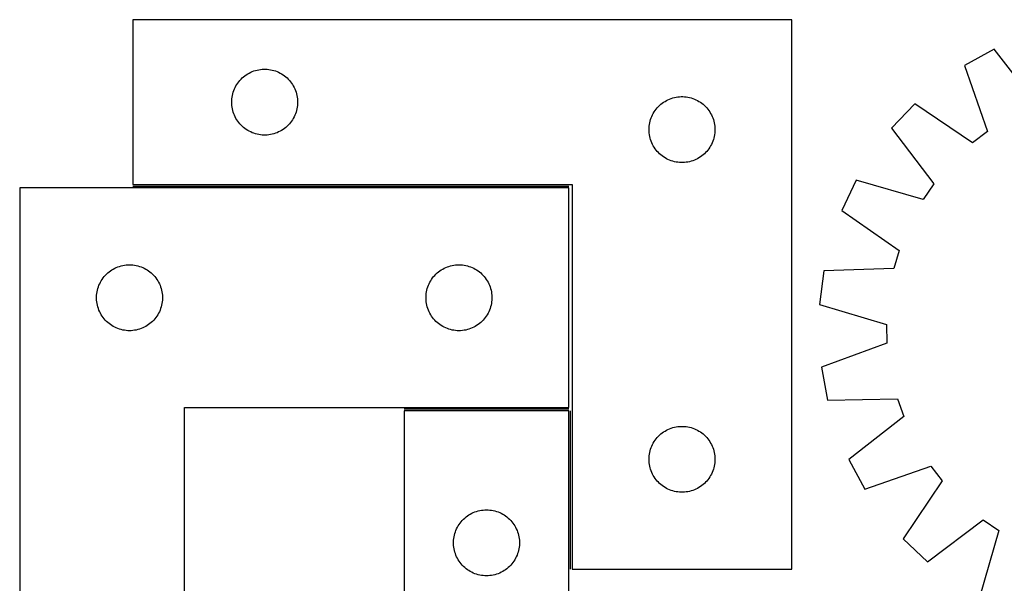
# Model space of a CAD drawing. Header units: millimetres. Extents: x 7 to 1490, y 7 to 488.
# Tile 2 of 5: x 7 to 455, y 232 to 488. Entities that reach past the tile are written whole.
import ezdxf

# ---------------------------------------------------------------- set-up
doc = ezdxf.new("R2010")
doc.units = ezdxf.units.MM
doc.layers.add('COMMON', color=5, linetype='CONTINUOUS', true_color=0x0000ff)
doc.layers.add('CUT', color=7, linetype='CONTINUOUS', true_color=0x000000)

msp = doc.modelspace()

# ---------------------------------------------------------------- linework, layer by layer
at = {"layer": 'COMMON'}
for p, q in [((58.097016, 412.448277), (256.561727, 412.448277)), ((256.561727, 310.948277), (181.597015, 310.948277)), ((257.347016, 238.198278), (257.347016, 310.198276))]:
    msp.add_line(p, q, dxfattribs=at)
at = {"layer": 'CUT'}
for p, q in [((358.097016, 488.198278), (58.097016, 488.198278)), ((58.097016, 488.198278), (58.097016, 413.198278)), ((358.097016, 238.198278), (358.097016, 488.198278)), ((450.217134, 474.743741), (436.709772, 467.376128)), ((469.74108, 449.687998), (450.217134, 474.743741)), ((436.709772, 467.376128), (447.205326, 437.395833)), ((107.907916, 461.706558), (108.488118, 462.216484)), ((108.488118, 462.216484), (109.093802, 462.695866)), ((109.093802, 462.695866), (109.72336, 463.143433)), ((109.72336, 463.143433), (110.375124, 463.557997)), ((110.375124, 463.557997), (111.047365, 463.93846)), ((111.047365, 463.93846), (111.7383, 464.283812)), ((111.7383, 464.283812), (112.446098, 464.593137)), ((112.446098, 464.593137), (113.16888, 464.865616)), ((113.16888, 464.865616), (113.904731, 465.100526)), ((113.904731, 465.100526), (114.6517, 465.297243)), ((114.6517, 465.297243), (115.407805, 465.455247)), ((115.407805, 465.455247), (116.171041, 465.574118)), ((116.171041, 465.574118), (116.939384, 465.653541)), ((116.939384, 465.653541), (117.710797, 465.693305)), ((117.710797, 465.693305), (118.483235, 465.693305)), ((118.483235, 465.693305), (119.254648, 465.653541)), ((119.254648, 465.653541), (120.022991, 465.574118)), ((120.022991, 465.574118), (120.786227, 465.455247)), ((120.786227, 465.455247), (121.542332, 465.297243)), ((121.542332, 465.297243), (122.2893, 465.100526)), ((122.2893, 465.100526), (123.025152, 464.865616)), ((123.025152, 464.865616), (123.747934, 464.593137)), ((123.747934, 464.593137), (124.455732, 464.283812)), ((124.455732, 464.283812), (125.146667, 463.93846)), ((125.146667, 463.93846), (125.818908, 463.557997)), ((125.818908, 463.557997), (126.470672, 463.143433)), ((126.470672, 463.143433), (127.10023, 462.695866)), ((127.10023, 462.695866), (127.705914, 462.216484)), ((127.705914, 462.216484), (128.286116, 461.706558)), ((104.352262, 456.705086), (104.67971, 457.404685)), ((104.67971, 457.404685), (105.042737, 458.086499)), ((105.042737, 458.086499), (105.440383, 458.748721)), ((105.440383, 458.748721), (105.871591, 459.389594)), ((105.871591, 459.389594), (106.335219, 460.00742)), ((106.335219, 460.00742), (106.830037, 460.60056)), ((106.830037, 460.60056), (107.354733, 461.16744)), ((107.354733, 461.16744), (107.907916, 461.706558)), ((128.286116, 461.706558), (128.839299, 461.16744)), ((128.839299, 461.16744), (129.363995, 460.60056)), ((129.363995, 460.60056), (129.858813, 460.00742)), ((129.858813, 460.00742), (130.322441, 459.389594)), ((130.322441, 459.389594), (130.753649, 458.748721)), ((130.753649, 458.748721), (131.151295, 458.086499)), ((131.151295, 458.086499), (131.514322, 457.404685)), ((131.514322, 457.404685), (131.84177, 456.705086)), ((103.176518, 452.240593), (103.275698, 453.006636)), ((103.275698, 453.006636), (103.414181, 453.766559)), ((103.414181, 453.766559), (103.5916, 454.518345)), ((103.5916, 454.518345), (103.807485, 455.26)), ((103.807485, 455.26), (104.061264, 455.989559)), ((104.061264, 455.989559), (104.352262, 456.705086)), ((131.84177, 456.705086), (132.132768, 455.989559)), ((132.132768, 455.989559), (132.386547, 455.26)), ((132.386547, 455.26), (132.602432, 454.518345)), ((132.602432, 454.518345), (132.779851, 453.766559)), ((132.779851, 453.766559), (132.918334, 453.006636)), ((132.918334, 453.006636), (133.017514, 452.240593)), ((303.904731, 452.600526), (304.6517, 452.797243)), ((304.6517, 452.797243), (305.407805, 452.955247)), ((305.407805, 452.955247), (306.171041, 453.074118)), ((306.171041, 453.074118), (306.939384, 453.153541)), ((306.939384, 453.153541), (307.710797, 453.193305)), ((307.710797, 453.193305), (308.483235, 453.193305)), ((308.483235, 453.193305), (309.254648, 453.153541)), ((309.254648, 453.153541), (310.022991, 453.074118)), ((310.022991, 453.074118), (310.786227, 452.955247)), ((310.786227, 452.955247), (311.542332, 452.797243)), ((311.542332, 452.797243), (312.2893, 452.600526)), ((103.097016, 450.698278), (103.116905, 451.470459)), ((103.116905, 449.926096), (103.097016, 450.698278)), ((103.116905, 451.470459), (103.176518, 452.240593)), ((103.176518, 449.155963), (103.116905, 449.926096)), ((103.275698, 448.389919), (103.176518, 449.155963)), ((103.414181, 447.629997), (103.275698, 448.389919)), ((132.918334, 448.389919), (132.779851, 447.629997)), ((133.017514, 449.155963), (132.918334, 448.389919)), ((133.017514, 452.240593), (133.077127, 451.470459)), ((133.077127, 449.926096), (133.017514, 449.155963)), ((133.077127, 451.470459), (133.097016, 450.698278)), ((133.097016, 450.698278), (133.077127, 449.926096)), ((296.830037, 448.10056), (297.354733, 448.66744)), ((297.354733, 448.66744), (297.907916, 449.206558)), ((297.907916, 449.206558), (298.488118, 449.716484)), ((298.488118, 449.716484), (299.093802, 450.195866)), ((299.093802, 450.195866), (299.72336, 450.643433)), ((299.72336, 450.643433), (300.375124, 451.057997)), ((300.375124, 451.057997), (301.047365, 451.43846)), ((301.047365, 451.43846), (301.7383, 451.783812)), ((301.7383, 451.783812), (302.446098, 452.093137)), ((302.446098, 452.093137), (303.16888, 452.365616)), ((303.16888, 452.365616), (303.904731, 452.600526)), ((312.2893, 452.600526), (313.025152, 452.365616)), ((313.025152, 452.365616), (313.747934, 452.093137)), ((313.747934, 452.093137), (314.455732, 451.783812)), ((314.455732, 451.783812), (315.146667, 451.43846)), ((315.146667, 451.43846), (315.818908, 451.057997)), ((315.818908, 451.057997), (316.470672, 450.643433)), ((316.470672, 450.643433), (317.10023, 450.195866)), ((317.10023, 450.195866), (317.705914, 449.716484)), ((317.705914, 449.716484), (318.286116, 449.206558)), ((318.286116, 449.206558), (318.839299, 448.66744)), ((318.839299, 448.66744), (319.363995, 448.10056)), ((414.101879, 449.95921), (403.532333, 438.77819)), ((440.412906, 432.163013), (414.101879, 449.95921)), ((103.5916, 446.878211), (103.414181, 447.629997)), ((103.807485, 446.136555), (103.5916, 446.878211)), ((104.061264, 445.406996), (103.807485, 446.136555)), ((104.352262, 444.691469), (104.061264, 445.406996)), ((104.67971, 443.991871), (104.352262, 444.691469)), ((105.042737, 443.310057), (104.67971, 443.991871)), ((131.514322, 443.991871), (131.151295, 443.310057)), ((131.84177, 444.691469), (131.514322, 443.991871)), ((132.132768, 445.406996), (131.84177, 444.691469)), ((132.386547, 446.136555), (132.132768, 445.406996)), ((132.602432, 446.878211), (132.386547, 446.136555)), ((132.779851, 447.629997), (132.602432, 446.878211)), ((294.061264, 443.489559), (294.352262, 444.205086)), ((294.352262, 444.205086), (294.67971, 444.904685)), ((294.67971, 444.904685), (295.042737, 445.586499)), ((295.042737, 445.586499), (295.440383, 446.248721)), ((295.440383, 446.248721), (295.871591, 446.889594)), ((295.871591, 446.889594), (296.335219, 447.50742)), ((296.335219, 447.50742), (296.830037, 448.10056)), ((319.363995, 448.10056), (319.858813, 447.50742)), ((319.858813, 447.50742), (320.322441, 446.889594)), ((320.322441, 446.889594), (320.753649, 446.248721)), ((320.753649, 446.248721), (321.151295, 445.586499)), ((321.151295, 445.586499), (321.514322, 444.904685)), ((321.514322, 444.904685), (321.84177, 444.205086)), ((321.84177, 444.205086), (322.132768, 443.489559)), ((105.440383, 442.647835), (105.042737, 443.310057)), ((105.871591, 442.006961), (105.440383, 442.647835)), ((106.335219, 441.389136), (105.871591, 442.006961)), ((106.830037, 440.795996), (106.335219, 441.389136)), ((107.354733, 440.229115), (106.830037, 440.795996)), ((107.907916, 439.689997), (107.354733, 440.229115)), ((108.488118, 439.180071), (107.907916, 439.689997)), ((128.286116, 439.689997), (127.705914, 439.180071)), ((128.839299, 440.229115), (128.286116, 439.689997)), ((129.363995, 440.795996), (128.839299, 440.229115)), ((129.858813, 441.389136), (129.363995, 440.795996)), ((130.322441, 442.006961), (129.858813, 441.389136)), ((130.753649, 442.647835), (130.322441, 442.006961)), ((131.151295, 443.310057), (130.753649, 442.647835)), ((293.116905, 438.970459), (293.176518, 439.740593)), ((293.176518, 439.740593), (293.275698, 440.506636)), ((293.275698, 440.506636), (293.414181, 441.266559)), ((293.414181, 441.266559), (293.5916, 442.018345)), ((293.5916, 442.018345), (293.807485, 442.76)), ((293.807485, 442.76), (294.061264, 443.489559)), ((322.132768, 443.489559), (322.386547, 442.76)), ((322.386547, 442.76), (322.602432, 442.018345)), ((322.602432, 442.018345), (322.779851, 441.266559)), ((322.779851, 441.266559), (322.918334, 440.506636)), ((322.918334, 440.506636), (323.017514, 439.740593)), ((323.017514, 439.740593), (323.077127, 438.970459)), ((109.093802, 438.700689), (108.488118, 439.180071)), ((109.72336, 438.253123), (109.093802, 438.700689)), ((110.375124, 437.838558), (109.72336, 438.253123)), ((111.047365, 437.458096), (110.375124, 437.838558)), ((111.7383, 437.112744), (111.047365, 437.458096)), ((112.446098, 436.803418), (111.7383, 437.112744)), ((113.16888, 436.530939), (112.446098, 436.803418)), ((113.904731, 436.29603), (113.16888, 436.530939)), ((114.6517, 436.099312), (113.904731, 436.29603)), ((115.407805, 435.941308), (114.6517, 436.099312)), ((116.171041, 435.822438), (115.407805, 435.941308)), ((116.939384, 435.743015), (116.171041, 435.822438)), ((117.710797, 435.703251), (116.939384, 435.743015)), ((118.483235, 435.703251), (117.710797, 435.703251)), ((119.254648, 435.743015), (118.483235, 435.703251)), ((120.022991, 435.822438), (119.254648, 435.743015)), ((120.786227, 435.941308), (120.022991, 435.822438)), ((121.542332, 436.099312), (120.786227, 435.941308)), ((122.2893, 436.29603), (121.542332, 436.099312)), ((123.025152, 436.530939), (122.2893, 436.29603)), ((123.747934, 436.803418), (123.025152, 436.530939)), ((124.455732, 437.112744), (123.747934, 436.803418)), ((125.146667, 437.458096), (124.455732, 437.112744)), ((125.818908, 437.838558), (125.146667, 437.458096)), ((126.470672, 438.253123), (125.818908, 437.838558)), ((127.10023, 438.700689), (126.470672, 438.253123)), ((127.705914, 439.180071), (127.10023, 438.700689)), ((293.097016, 438.198278), (293.116905, 438.970459)), ((293.116905, 437.426096), (293.097016, 438.198278)), ((293.176518, 436.655963), (293.116905, 437.426096)), ((293.275698, 435.889919), (293.176518, 436.655963)), ((293.414181, 435.129997), (293.275698, 435.889919)), ((293.5916, 434.378211), (293.414181, 435.129997)), ((322.779851, 435.129997), (322.602432, 434.378211)), ((322.918334, 435.889919), (322.779851, 435.129997)), ((323.017514, 436.655963), (322.918334, 435.889919)), ((323.077127, 437.426096), (323.017514, 436.655963)), ((323.077127, 438.970459), (323.097016, 438.198278)), ((323.097016, 438.198278), (323.077127, 437.426096)), ((403.532333, 438.77819), (422.778618, 413.508539)), ((447.205326, 437.395833), (440.412906, 432.163013)), ((293.807485, 433.636555), (293.5916, 434.378211)), ((294.061264, 432.906996), (293.807485, 433.636555)), ((294.352262, 432.191469), (294.061264, 432.906996)), ((294.67971, 431.491871), (294.352262, 432.191469)), ((295.042737, 430.810057), (294.67971, 431.491871)), ((295.440383, 430.147835), (295.042737, 430.810057)), ((321.151295, 430.810057), (320.753649, 430.147835)), ((321.514322, 431.491871), (321.151295, 430.810057)), ((321.84177, 432.191469), (321.514322, 431.491871)), ((322.132768, 432.906996), (321.84177, 432.191469)), ((322.386547, 433.636555), (322.132768, 432.906996)), ((322.602432, 434.378211), (322.386547, 433.636555)), ((295.871591, 429.506961), (295.440383, 430.147835)), ((296.335219, 428.889136), (295.871591, 429.506961)), ((296.830037, 428.295996), (296.335219, 428.889136)), ((297.354733, 427.729115), (296.830037, 428.295996)), ((297.907916, 427.189997), (297.354733, 427.729115)), ((298.488118, 426.680071), (297.907916, 427.189997)), ((299.093802, 426.200689), (298.488118, 426.680071)), ((299.72336, 425.753123), (299.093802, 426.200689)), ((317.10023, 426.200689), (316.470672, 425.753123)), ((317.705914, 426.680071), (317.10023, 426.200689)), ((318.286116, 427.189997), (317.705914, 426.680071)), ((318.839299, 427.729115), (318.286116, 427.189997)), ((319.363995, 428.295996), (318.839299, 427.729115)), ((319.858813, 428.889136), (319.363995, 428.295996)), ((320.322441, 429.506961), (319.858813, 428.889136)), ((320.753649, 430.147835), (320.322441, 429.506961)), ((300.375124, 425.338558), (299.72336, 425.753123)), ((301.047365, 424.958096), (300.375124, 425.338558)), ((301.7383, 424.612744), (301.047365, 424.958096)), ((302.446098, 424.303418), (301.7383, 424.612744)), ((303.16888, 424.030939), (302.446098, 424.303418)), ((303.904731, 423.79603), (303.16888, 424.030939)), ((304.6517, 423.599312), (303.904731, 423.79603)), ((305.407805, 423.441308), (304.6517, 423.599312)), ((306.171041, 423.322438), (305.407805, 423.441308)), ((306.939384, 423.243015), (306.171041, 423.322438)), ((307.710797, 423.203251), (306.939384, 423.243015)), ((308.483235, 423.203251), (307.710797, 423.203251)), ((309.254648, 423.243015), (308.483235, 423.203251)), ((310.022991, 423.322438), (309.254648, 423.243015)), ((310.786227, 423.441308), (310.022991, 423.322438)), ((311.542332, 423.599312), (310.786227, 423.441308)), ((312.2893, 423.79603), (311.542332, 423.599312)), ((313.025152, 424.030939), (312.2893, 423.79603)), ((313.747934, 424.303418), (313.025152, 424.030939)), ((314.455732, 424.612744), (313.747934, 424.303418)), ((315.146667, 424.958096), (314.455732, 424.612744)), ((315.818908, 425.338558), (315.146667, 424.958096)), ((316.470672, 425.753123), (315.818908, 425.338558)), ((58.097016, 413.198278), (258.097016, 413.198278)), ((258.097016, 413.198278), (258.097016, 238.198278)), ((387.413072, 415.227494), (380.815962, 401.327541)), ((417.935673, 406.432859), (387.413072, 415.227494)), ((422.778618, 413.508539), (417.935673, 406.432859)), ((6.561727, 411.698277), (6.561727, 111.698277)), ((256.561727, 411.698277), (6.561727, 411.698277)), ((256.561727, 311.698277), (256.561727, 411.698277)), ((380.815962, 401.327541), (406.929019, 383.242105)), ((406.929019, 383.242105), (404.509609, 375.016181)), ((54.253369, 376.519595), (55.019412, 376.618775)), ((55.019412, 376.618775), (55.789546, 376.678388)), ((55.789546, 376.678388), (56.561727, 376.698277)), ((56.561727, 376.698277), (57.333909, 376.678388)), ((57.333909, 376.678388), (58.104042, 376.618775)), ((58.104042, 376.618775), (58.870086, 376.519595)), ((204.253369, 376.519595), (205.019412, 376.618775)), ((205.019412, 376.618775), (205.789546, 376.678388)), ((205.789546, 376.678388), (206.561727, 376.698277)), ((206.561727, 376.698277), (207.333909, 376.678388)), ((207.333909, 376.678388), (208.104042, 376.618775)), ((208.104042, 376.618775), (208.870086, 376.519595)), ((45.553447, 371.887377), (46.092565, 372.44056)), ((46.092565, 372.44056), (46.659446, 372.965256)), ((46.659446, 372.965256), (47.252585, 373.460074)), ((47.252585, 373.460074), (47.870411, 373.923702)), ((47.870411, 373.923702), (48.511284, 374.35491)), ((48.511284, 374.35491), (49.173506, 374.752555)), ((49.173506, 374.752555), (49.85532, 375.115583)), ((49.85532, 375.115583), (50.554919, 375.44303)), ((50.554919, 375.44303), (51.270446, 375.734029)), ((51.270446, 375.734029), (52.000005, 375.987807)), ((52.000005, 375.987807), (52.741661, 376.203693)), ((52.741661, 376.203693), (53.493446, 376.381112)), ((53.493446, 376.381112), (54.253369, 376.519595)), ((58.870086, 376.519595), (59.630008, 376.381112)), ((59.630008, 376.381112), (60.381794, 376.203693)), ((60.381794, 376.203693), (61.12345, 375.987807)), ((61.12345, 375.987807), (61.853009, 375.734029)), ((61.853009, 375.734029), (62.568536, 375.44303)), ((62.568536, 375.44303), (63.268134, 375.115583)), ((63.268134, 375.115583), (63.949948, 374.752555)), ((63.949948, 374.752555), (64.61217, 374.35491)), ((64.61217, 374.35491), (65.253044, 373.923702)), ((65.253044, 373.923702), (65.87087, 373.460074)), ((65.87087, 373.460074), (66.464009, 372.965256)), ((66.464009, 372.965256), (67.03089, 372.44056)), ((67.03089, 372.44056), (67.570008, 371.887377)), ((195.553447, 371.887377), (196.092565, 372.44056)), ((196.092565, 372.44056), (196.659446, 372.965256)), ((196.659446, 372.965256), (197.252585, 373.460074)), ((197.252585, 373.460074), (197.870411, 373.923702)), ((197.870411, 373.923702), (198.511284, 374.35491)), ((198.511284, 374.35491), (199.173506, 374.752555)), ((199.173506, 374.752555), (199.85532, 375.115583)), ((199.85532, 375.115583), (200.554919, 375.44303)), ((200.554919, 375.44303), (201.270446, 375.734029)), ((201.270446, 375.734029), (202.000005, 375.987807)), ((202.000005, 375.987807), (202.741661, 376.203693)), ((202.741661, 376.203693), (203.493446, 376.381112)), ((203.493446, 376.381112), (204.253369, 376.519595)), ((208.870086, 376.519595), (209.630008, 376.381112)), ((209.630008, 376.381112), (210.381794, 376.203693)), ((210.381794, 376.203693), (211.12345, 375.987807)), ((211.12345, 375.987807), (211.853009, 375.734029)), ((211.853009, 375.734029), (212.568536, 375.44303)), ((212.568536, 375.44303), (213.268134, 375.115583)), ((213.268134, 375.115583), (213.949948, 374.752555)), ((213.949948, 374.752555), (214.61217, 374.35491)), ((214.61217, 374.35491), (215.253044, 373.923702)), ((215.253044, 373.923702), (215.87087, 373.460074)), ((215.87087, 373.460074), (216.464009, 372.965256)), ((216.464009, 372.965256), (217.03089, 372.44056)), ((217.03089, 372.44056), (217.570008, 371.887377)), ((372.7632, 373.948373), (370.784296, 358.690114)), ((404.509609, 375.016181), (372.7632, 373.948373)), ((42.666868, 367.349195), (42.976193, 368.056993)), ((42.976193, 368.056993), (43.321545, 368.747928)), ((43.321545, 368.747928), (43.702008, 369.420169)), ((43.702008, 369.420169), (44.116572, 370.071933)), ((44.116572, 370.071933), (44.564139, 370.701491)), ((44.564139, 370.701491), (45.043521, 371.307174)), ((45.043521, 371.307174), (45.553447, 371.887377)), ((67.570008, 371.887377), (68.079934, 371.307174)), ((68.079934, 371.307174), (68.559316, 370.701491)), ((68.559316, 370.701491), (69.006883, 370.071933)), ((69.006883, 370.071933), (69.421447, 369.420169)), ((69.421447, 369.420169), (69.801909, 368.747928)), ((69.801909, 368.747928), (70.147261, 368.056993)), ((70.147261, 368.056993), (70.456587, 367.349195)), ((192.666868, 367.349195), (192.976193, 368.056993)), ((192.976193, 368.056993), (193.321545, 368.747928)), ((193.321545, 368.747928), (193.702008, 369.420169)), ((193.702008, 369.420169), (194.116572, 370.071933)), ((194.116572, 370.071933), (194.564139, 370.701491)), ((194.564139, 370.701491), (195.043521, 371.307174)), ((195.043521, 371.307174), (195.553447, 371.887377)), ((217.570008, 371.887377), (218.079934, 371.307174)), ((218.079934, 371.307174), (218.559316, 370.701491)), ((218.559316, 370.701491), (219.006883, 370.071933)), ((219.006883, 370.071933), (219.421447, 369.420169)), ((219.421447, 369.420169), (219.801909, 368.747928)), ((219.801909, 368.747928), (220.147261, 368.056993)), ((220.147261, 368.056993), (220.456587, 367.349195)), ((41.606464, 362.855909), (41.685887, 363.624252)), ((41.685887, 363.624252), (41.804758, 364.387488)), ((41.804758, 364.387488), (41.962762, 365.143593)), ((41.962762, 365.143593), (42.159479, 365.890561)), ((42.159479, 365.890561), (42.394389, 366.626412)), ((42.394389, 366.626412), (42.666868, 367.349195)), ((70.456587, 367.349195), (70.729066, 366.626412)), ((70.729066, 366.626412), (70.963975, 365.890561)), ((70.963975, 365.890561), (71.160693, 365.143593)), ((71.160693, 365.143593), (71.318697, 364.387488)), ((71.318697, 364.387488), (71.437567, 363.624252)), ((71.437567, 363.624252), (71.51699, 362.855909)), ((191.606464, 362.855909), (191.685887, 363.624252)), ((191.685887, 363.624252), (191.804758, 364.387488)), ((191.804758, 364.387488), (191.962762, 365.143593)), ((191.962762, 365.143593), (192.159479, 365.890561)), ((192.159479, 365.890561), (192.394389, 366.626412)), ((192.394389, 366.626412), (192.666868, 367.349195)), ((220.456587, 367.349195), (220.729066, 366.626412)), ((220.729066, 366.626412), (220.963975, 365.890561)), ((220.963975, 365.890561), (221.160693, 365.143593)), ((221.160693, 365.143593), (221.318697, 364.387488)), ((221.318697, 364.387488), (221.437567, 363.624252)), ((221.437567, 363.624252), (221.51699, 362.855909)), ((41.5667, 362.084495), (41.606464, 362.855909)), ((41.5667, 361.312058), (41.5667, 362.084495)), ((41.606464, 360.540645), (41.5667, 361.312058)), ((41.685887, 359.772301), (41.606464, 360.540645)), ((41.804758, 359.009065), (41.685887, 359.772301)), ((41.962762, 358.252961), (41.804758, 359.009065)), ((71.318697, 359.009065), (71.160693, 358.252961)), ((71.437567, 359.772301), (71.318697, 359.009065)), ((71.51699, 360.540645), (71.437567, 359.772301)), ((71.51699, 362.855909), (71.556754, 362.084495)), ((71.556754, 361.312058), (71.51699, 360.540645)), ((71.556754, 362.084495), (71.556754, 361.312058)), ((191.5667, 362.084495), (191.606464, 362.855909)), ((191.5667, 361.312058), (191.5667, 362.084495)), ((191.606464, 360.540645), (191.5667, 361.312058)), ((191.685887, 359.772301), (191.606464, 360.540645)), ((191.804758, 359.009065), (191.685887, 359.772301)), ((191.962762, 358.252961), (191.804758, 359.009065)), ((221.318697, 359.009065), (221.160693, 358.252961)), ((221.437567, 359.772301), (221.318697, 359.009065)), ((221.51699, 360.540645), (221.437567, 359.772301)), ((221.51699, 362.855909), (221.556754, 362.084495)), ((221.556754, 361.312058), (221.51699, 360.540645)), ((221.556754, 362.084495), (221.556754, 361.312058)), ((370.784296, 358.690114), (401.207996, 349.55922)), ((42.159479, 357.505992), (41.962762, 358.252961)), ((42.394389, 356.770141), (42.159479, 357.505992)), ((42.666868, 356.047358), (42.394389, 356.770141)), ((42.976193, 355.339561), (42.666868, 356.047358)), ((43.321545, 354.648626), (42.976193, 355.339561)), ((43.702008, 353.976385), (43.321545, 354.648626)), ((69.801909, 354.648626), (69.421447, 353.976385)), ((70.147261, 355.339561), (69.801909, 354.648626)), ((70.456587, 356.047358), (70.147261, 355.339561)), ((70.729066, 356.770141), (70.456587, 356.047358)), ((70.963975, 357.505992), (70.729066, 356.770141)), ((71.160693, 358.252961), (70.963975, 357.505992)), ((192.159479, 357.505992), (191.962762, 358.252961)), ((192.394389, 356.770141), (192.159479, 357.505992)), ((192.666868, 356.047358), (192.394389, 356.770141)), ((192.976193, 355.339561), (192.666868, 356.047358)), ((193.321545, 354.648626), (192.976193, 355.339561)), ((193.702008, 353.976385), (193.321545, 354.648626)), ((219.801909, 354.648626), (219.421447, 353.976385)), ((220.147261, 355.339561), (219.801909, 354.648626)), ((220.456587, 356.047358), (220.147261, 355.339561)), ((220.729066, 356.770141), (220.456587, 356.047358)), ((220.963975, 357.505992), (220.729066, 356.770141)), ((221.160693, 358.252961), (220.963975, 357.505992)), ((44.116572, 353.324621), (43.702008, 353.976385)), ((44.564139, 352.695063), (44.116572, 353.324621)), ((45.043521, 352.089379), (44.564139, 352.695063)), ((45.553447, 351.509177), (45.043521, 352.089379)), ((46.092565, 350.955994), (45.553447, 351.509177)), ((46.659446, 350.431298), (46.092565, 350.955994)), ((47.252585, 349.93648), (46.659446, 350.431298)), ((47.870411, 349.472852), (47.252585, 349.93648)), ((65.87087, 349.93648), (65.253044, 349.472852)), ((66.464009, 350.431298), (65.87087, 349.93648)), ((67.03089, 350.955994), (66.464009, 350.431298)), ((67.570008, 351.509177), (67.03089, 350.955994)), ((68.079934, 352.089379), (67.570008, 351.509177)), ((68.559316, 352.695063), (68.079934, 352.089379)), ((69.006883, 353.324621), (68.559316, 352.695063)), ((69.421447, 353.976385), (69.006883, 353.324621)), ((194.116572, 353.324621), (193.702008, 353.976385)), ((194.564139, 352.695063), (194.116572, 353.324621)), ((195.043521, 352.089379), (194.564139, 352.695063)), ((195.553447, 351.509177), (195.043521, 352.089379)), ((196.092565, 350.955994), (195.553447, 351.509177)), ((196.659446, 350.431298), (196.092565, 350.955994)), ((197.252585, 349.93648), (196.659446, 350.431298)), ((197.870411, 349.472852), (197.252585, 349.93648)), ((215.87087, 349.93648), (215.253044, 349.472852)), ((216.464009, 350.431298), (215.87087, 349.93648)), ((217.03089, 350.955994), (216.464009, 350.431298)), ((217.570008, 351.509177), (217.03089, 350.955994)), ((218.079934, 352.089379), (217.570008, 351.509177)), ((218.559316, 352.695063), (218.079934, 352.089379)), ((219.006883, 353.324621), (218.559316, 352.695063)), ((219.421447, 353.976385), (219.006883, 353.324621)), ((48.511284, 349.041643), (47.870411, 349.472852)), ((49.173506, 348.643998), (48.511284, 349.041643)), ((49.85532, 348.280971), (49.173506, 348.643998)), ((50.554919, 347.953523), (49.85532, 348.280971)), ((51.270446, 347.662524), (50.554919, 347.953523)), ((52.000005, 347.408746), (51.270446, 347.662524)), ((52.741661, 347.192861), (52.000005, 347.408746)), ((53.493446, 347.015441), (52.741661, 347.192861)), ((54.253369, 346.876958), (53.493446, 347.015441)), ((55.019412, 346.777779), (54.253369, 346.876958)), ((55.789546, 346.718165), (55.019412, 346.777779)), ((56.561727, 346.698277), (55.789546, 346.718165)), ((57.333909, 346.718165), (56.561727, 346.698277)), ((58.104042, 346.777779), (57.333909, 346.718165)), ((58.870086, 346.876958), (58.104042, 346.777779)), ((59.630008, 347.015441), (58.870086, 346.876958)), ((60.381794, 347.192861), (59.630008, 347.015441)), ((61.12345, 347.408746), (60.381794, 347.192861)), ((61.853009, 347.662524), (61.12345, 347.408746)), ((62.568536, 347.953523), (61.853009, 347.662524)), ((63.268134, 348.280971), (62.568536, 347.953523)), ((63.949948, 348.643998), (63.268134, 348.280971)), ((64.61217, 349.041643), (63.949948, 348.643998)), ((65.253044, 349.472852), (64.61217, 349.041643)), ((198.511284, 349.041643), (197.870411, 349.472852)), ((199.173506, 348.643998), (198.511284, 349.041643)), ((199.85532, 348.280971), (199.173506, 348.643998)), ((200.554919, 347.953523), (199.85532, 348.280971)), ((201.270446, 347.662524), (200.554919, 347.953523)), ((202.000005, 347.408746), (201.270446, 347.662524)), ((202.741661, 347.192861), (202.000005, 347.408746)), ((203.493446, 347.015441), (202.741661, 347.192861)), ((204.253369, 346.876958), (203.493446, 347.015441)), ((205.019412, 346.777779), (204.253369, 346.876958)), ((205.789546, 346.718165), (205.019412, 346.777779)), ((206.561727, 346.698277), (205.789546, 346.718165)), ((207.333909, 346.718165), (206.561727, 346.698277)), ((208.104042, 346.777779), (207.333909, 346.718165)), ((208.870086, 346.876958), (208.104042, 346.777779)), ((209.630008, 347.015441), (208.870086, 346.876958)), ((210.381794, 347.192861), (209.630008, 347.015441)), ((211.12345, 347.408746), (210.381794, 347.192861)), ((211.853009, 347.662524), (211.12345, 347.408746)), ((212.568536, 347.953523), (211.853009, 347.662524)), ((213.268134, 348.280971), (212.568536, 347.953523)), ((213.949948, 348.643998), (213.268134, 348.280971)), ((214.61217, 349.041643), (213.949948, 348.643998)), ((215.253044, 349.472852), (214.61217, 349.041643)), ((401.207996, 349.55922), (401.448951, 340.988262)), ((401.448951, 340.988262), (371.586292, 330.162537)), ((371.586292, 330.162537), (374.419304, 315.039555)), ((374.419304, 315.039555), (406.175564, 315.756999)), ((406.175564, 315.756999), (409.053298, 307.679994)), ((81.561727, 111.698277), (81.561727, 311.698277)), ((81.561727, 311.698277), (256.561727, 311.698277)), ((256.597015, 310.198276), (181.597015, 310.198276)), ((181.597015, 310.198276), (181.597015, 110.198276)), ((256.597015, 10.198276), (256.597015, 310.198276)), ((409.053298, 307.679994), (383.997554, 288.156048)), ((299.093802, 300.195866), (299.72336, 300.643433)), ((299.72336, 300.643433), (300.375124, 301.057997)), ((300.375124, 301.057997), (301.047365, 301.43846)), ((301.047365, 301.43846), (301.7383, 301.783812)), ((301.7383, 301.783812), (302.446098, 302.093137)), ((302.446098, 302.093137), (303.16888, 302.365616)), ((303.16888, 302.365616), (303.904731, 302.600526)), ((303.904731, 302.600526), (304.6517, 302.797243)), ((304.6517, 302.797243), (305.407805, 302.955247)), ((305.407805, 302.955247), (306.171041, 303.074118)), ((306.171041, 303.074118), (306.939384, 303.153541)), ((306.939384, 303.153541), (307.710797, 303.193305)), ((307.710797, 303.193305), (308.483235, 303.193305)), ((308.483235, 303.193305), (309.254648, 303.153541)), ((309.254648, 303.153541), (310.022991, 303.074118)), ((310.022991, 303.074118), (310.786227, 302.955247)), ((310.786227, 302.955247), (311.542332, 302.797243)), ((311.542332, 302.797243), (312.2893, 302.600526)), ((312.2893, 302.600526), (313.025152, 302.365616)), ((313.025152, 302.365616), (313.747934, 302.093137)), ((313.747934, 302.093137), (314.455732, 301.783812)), ((314.455732, 301.783812), (315.146667, 301.43846)), ((315.146667, 301.43846), (315.818908, 301.057997)), ((315.818908, 301.057997), (316.470672, 300.643433)), ((316.470672, 300.643433), (317.10023, 300.195866)), ((295.042737, 295.586499), (295.440383, 296.248721)), ((295.440383, 296.248721), (295.871591, 296.889594)), ((295.871591, 296.889594), (296.335219, 297.50742)), ((296.335219, 297.50742), (296.830037, 298.10056)), ((296.830037, 298.10056), (297.354733, 298.66744)), ((297.354733, 298.66744), (297.907916, 299.206558)), ((297.907916, 299.206558), (298.488118, 299.716484)), ((298.488118, 299.716484), (299.093802, 300.195866)), ((317.10023, 300.195866), (317.705914, 299.716484)), ((317.705914, 299.716484), (318.286116, 299.206558)), ((318.286116, 299.206558), (318.839299, 298.66744)), ((318.839299, 298.66744), (319.363995, 298.10056)), ((319.363995, 298.10056), (319.858813, 297.50742)), ((319.858813, 297.50742), (320.322441, 296.889594)), ((320.322441, 296.889594), (320.753649, 296.248721)), ((320.753649, 296.248721), (321.151295, 295.586499)), ((293.414181, 291.266559), (293.5916, 292.018345)), ((293.5916, 292.018345), (293.807485, 292.76)), ((293.807485, 292.76), (294.061264, 293.489559)), ((294.061264, 293.489559), (294.352262, 294.205086)), ((294.352262, 294.205086), (294.67971, 294.904685)), ((294.67971, 294.904685), (295.042737, 295.586499)), ((321.151295, 295.586499), (321.514322, 294.904685)), ((321.514322, 294.904685), (321.84177, 294.205086)), ((321.84177, 294.205086), (322.132768, 293.489559)), ((322.132768, 293.489559), (322.386547, 292.76)), ((322.386547, 292.76), (322.602432, 292.018345)), ((322.602432, 292.018345), (322.779851, 291.266559)), ((293.097016, 288.198278), (293.116905, 288.970459)), ((293.116905, 287.426096), (293.097016, 288.198278)), ((293.116905, 288.970459), (293.176518, 289.740593)), ((293.176518, 286.655963), (293.116905, 287.426096)), ((293.176518, 289.740593), (293.275698, 290.506636)), ((293.275698, 290.506636), (293.414181, 291.266559)), ((322.779851, 291.266559), (322.918334, 290.506636)), ((322.918334, 290.506636), (323.017514, 289.740593)), ((323.017514, 289.740593), (323.077127, 288.970459)), ((323.077127, 287.426096), (323.017514, 286.655963)), ((323.077127, 288.970459), (323.097016, 288.198278)), ((323.097016, 288.198278), (323.077127, 287.426096)), ((383.997554, 288.156048), (391.365167, 274.648686)), ((293.275698, 285.889919), (293.176518, 286.655963)), ((293.414181, 285.129997), (293.275698, 285.889919)), ((293.5916, 284.378211), (293.414181, 285.129997)), ((293.807485, 283.636555), (293.5916, 284.378211)), ((294.061264, 282.906996), (293.807485, 283.636555)), ((294.352262, 282.191469), (294.061264, 282.906996)), ((322.132768, 282.906996), (321.84177, 282.191469)), ((322.386547, 283.636555), (322.132768, 282.906996)), ((322.602432, 284.378211), (322.386547, 283.636555)), ((322.779851, 285.129997), (322.602432, 284.378211)), ((322.918334, 285.889919), (322.779851, 285.129997)), ((323.017514, 286.655963), (322.918334, 285.889919)), ((391.365167, 274.648686), (421.345463, 285.14424)), ((421.345463, 285.14424), (426.578282, 278.35182)), ((294.67971, 281.491871), (294.352262, 282.191469)), ((295.042737, 280.810057), (294.67971, 281.491871)), ((295.440383, 280.147835), (295.042737, 280.810057)), ((295.871591, 279.506961), (295.440383, 280.147835)), ((296.335219, 278.889136), (295.871591, 279.506961)), ((296.830037, 278.295996), (296.335219, 278.889136)), ((297.354733, 277.729115), (296.830037, 278.295996)), ((319.363995, 278.295996), (318.839299, 277.729115)), ((319.858813, 278.889136), (319.363995, 278.295996)), ((320.322441, 279.506961), (319.858813, 278.889136)), ((320.753649, 280.147835), (320.322441, 279.506961)), ((321.151295, 280.810057), (320.753649, 280.147835)), ((321.514322, 281.491871), (321.151295, 280.810057)), ((321.84177, 282.191469), (321.514322, 281.491871)), ((426.578282, 278.35182), (408.782085, 252.040793)), ((297.907916, 277.189997), (297.354733, 277.729115)), ((298.488118, 276.680071), (297.907916, 277.189997)), ((299.093802, 276.200689), (298.488118, 276.680071)), ((299.72336, 275.753123), (299.093802, 276.200689)), ((300.375124, 275.338558), (299.72336, 275.753123)), ((301.047365, 274.958096), (300.375124, 275.338558)), ((301.7383, 274.612744), (301.047365, 274.958096)), ((302.446098, 274.303418), (301.7383, 274.612744)), ((303.16888, 274.030939), (302.446098, 274.303418)), ((303.904731, 273.79603), (303.16888, 274.030939)), ((304.6517, 273.599312), (303.904731, 273.79603)), ((305.407805, 273.441308), (304.6517, 273.599312)), ((311.542332, 273.599312), (310.786227, 273.441308)), ((312.2893, 273.79603), (311.542332, 273.599312)), ((313.025152, 274.030939), (312.2893, 273.79603)), ((313.747934, 274.303418), (313.025152, 274.030939)), ((314.455732, 274.612744), (313.747934, 274.303418)), ((315.146667, 274.958096), (314.455732, 274.612744)), ((315.818908, 275.338558), (315.146667, 274.958096)), ((316.470672, 275.753123), (315.818908, 275.338558)), ((317.10023, 276.200689), (316.470672, 275.753123)), ((317.705914, 276.680071), (317.10023, 276.200689)), ((318.286116, 277.189997), (317.705914, 276.680071)), ((318.839299, 277.729115), (318.286116, 277.189997)), ((306.171041, 273.322438), (305.407805, 273.441308)), ((306.939384, 273.243015), (306.171041, 273.322438)), ((307.710797, 273.203251), (306.939384, 273.243015)), ((308.483235, 273.203251), (307.710797, 273.203251)), ((309.254648, 273.243015), (308.483235, 273.203251)), ((310.022991, 273.322438), (309.254648, 273.243015)), ((310.786227, 273.441308), (310.022991, 273.322438)), ((214.535292, 264.487806), (215.276948, 264.703692)), ((215.276948, 264.703692), (216.028734, 264.881111)), ((216.028734, 264.881111), (216.788656, 265.019594)), ((216.788656, 265.019594), (217.5547, 265.118774)), ((217.5547, 265.118774), (218.324834, 265.178387)), ((218.324834, 265.178387), (219.097015, 265.198276)), ((219.097015, 265.198276), (219.869196, 265.178387)), ((219.869196, 265.178387), (220.63933, 265.118774)), ((220.63933, 265.118774), (221.405374, 265.019594)), ((221.405374, 265.019594), (222.165296, 264.881111)), ((222.165296, 264.881111), (222.917082, 264.703692)), ((222.917082, 264.703692), (223.658737, 264.487806)), ((207.578808, 259.807173), (208.088734, 260.387376)), ((208.088734, 260.387376), (208.627853, 260.940559)), ((208.627853, 260.940559), (209.194733, 261.465255)), ((209.194733, 261.465255), (209.787873, 261.960073)), ((209.787873, 261.960073), (210.405699, 262.423701)), ((210.405699, 262.423701), (211.046572, 262.854909)), ((211.046572, 262.854909), (211.708794, 263.252554)), ((211.708794, 263.252554), (212.390608, 263.615582)), ((212.390608, 263.615582), (213.090206, 263.943029)), ((213.090206, 263.943029), (213.805734, 264.234028)), ((213.805734, 264.234028), (214.535292, 264.487806)), ((223.658737, 264.487806), (224.388296, 264.234028)), ((224.388296, 264.234028), (225.103824, 263.943029)), ((225.103824, 263.943029), (225.803422, 263.615582)), ((225.803422, 263.615582), (226.485236, 263.252554)), ((226.485236, 263.252554), (227.147458, 262.854909)), ((227.147458, 262.854909), (227.788331, 262.423701)), ((227.788331, 262.423701), (228.406157, 261.960073)), ((228.406157, 261.960073), (228.999297, 261.465255)), ((228.999297, 261.465255), (229.566177, 260.940559)), ((229.566177, 260.940559), (230.105295, 260.387376)), ((230.105295, 260.387376), (230.615222, 259.807173)), ((419.963106, 241.471247), (445.232756, 260.717533)), ((445.232756, 260.717533), (452.308437, 255.874587)), ((204.929677, 255.126411), (205.202155, 255.849194)), ((205.202155, 255.849194), (205.511481, 256.556992)), ((205.511481, 256.556992), (205.856833, 257.247927)), ((205.856833, 257.247927), (206.237296, 257.920168)), ((206.237296, 257.920168), (206.65186, 258.571932)), ((206.65186, 258.571932), (207.099426, 259.20149)), ((207.099426, 259.20149), (207.578808, 259.807173)), ((230.615222, 259.807173), (231.094604, 259.20149)), ((231.094604, 259.20149), (231.54217, 258.571932)), ((231.54217, 258.571932), (231.956734, 257.920168)), ((231.956734, 257.920168), (232.337197, 257.247927)), ((232.337197, 257.247927), (232.682549, 256.556992)), ((232.682549, 256.556992), (232.991874, 255.849194)), ((232.991874, 255.849194), (233.264353, 255.126411)), ((452.308437, 255.874587), (443.513802, 225.351987)), ((204.101988, 250.584494), (204.141752, 251.355908)), ((204.141752, 251.355908), (204.221175, 252.124251)), ((204.221175, 252.124251), (204.340046, 252.887487)), ((204.340046, 252.887487), (204.498049, 253.643592)), ((204.498049, 253.643592), (204.694767, 254.39056)), ((204.694767, 254.39056), (204.929677, 255.126411)), ((233.264353, 255.126411), (233.499263, 254.39056)), ((233.499263, 254.39056), (233.695981, 253.643592)), ((233.695981, 253.643592), (233.853984, 252.887487)), ((233.853984, 252.887487), (233.972855, 252.124251)), ((233.972855, 252.124251), (234.052278, 251.355908)), ((234.052278, 251.355908), (234.092042, 250.584494)), ((408.782085, 252.040793), (419.963106, 241.471247)), ((204.101988, 249.812057), (204.101988, 250.584494)), ((204.141752, 249.040644), (204.101988, 249.812057)), ((204.221175, 248.2723), (204.141752, 249.040644)), ((204.340046, 247.509064), (204.221175, 248.2723)), ((204.498049, 246.75296), (204.340046, 247.509064)), ((204.694767, 246.005991), (204.498049, 246.75296)), ((233.695981, 246.75296), (233.499263, 246.005991)), ((233.853984, 247.509064), (233.695981, 246.75296)), ((233.972855, 248.2723), (233.853984, 247.509064)), ((234.052278, 249.040644), (233.972855, 248.2723)), ((234.092042, 249.812057), (234.052278, 249.040644)), ((234.092042, 250.584494), (234.092042, 249.812057)), ((204.929677, 245.27014), (204.694767, 246.005991)), ((205.202155, 244.547357), (204.929677, 245.27014)), ((205.511481, 243.83956), (205.202155, 244.547357)), ((205.856833, 243.148625), (205.511481, 243.83956)), ((206.237296, 242.476384), (205.856833, 243.148625)), ((206.65186, 241.82462), (206.237296, 242.476384)), ((231.956734, 242.476384), (231.54217, 241.82462)), ((232.337197, 243.148625), (231.956734, 242.476384)), ((232.682549, 243.83956), (232.337197, 243.148625)), ((232.991874, 244.547357), (232.682549, 243.83956)), ((233.264353, 245.27014), (232.991874, 244.547357)), ((233.499263, 246.005991), (233.264353, 245.27014)), ((207.099426, 241.195062), (206.65186, 241.82462)), ((207.578808, 240.589378), (207.099426, 241.195062)), ((208.088734, 240.009176), (207.578808, 240.589378)), ((208.627853, 239.455993), (208.088734, 240.009176)), ((209.194733, 238.931297), (208.627853, 239.455993)), ((209.787873, 238.436479), (209.194733, 238.931297)), ((210.405699, 237.972851), (209.787873, 238.436479)), ((211.046572, 237.541642), (210.405699, 237.972851)), ((227.788331, 237.972851), (227.147458, 237.541642)), ((228.406157, 238.436479), (227.788331, 237.972851)), ((228.999297, 238.931297), (228.406157, 238.436479)), ((229.566177, 239.455993), (228.999297, 238.931297)), ((230.105295, 240.009176), (229.566177, 239.455993)), ((230.615222, 240.589378), (230.105295, 240.009176)), ((231.094604, 241.195062), (230.615222, 240.589378)), ((231.54217, 241.82462), (231.094604, 241.195062)), ((258.097016, 238.198278), (358.097016, 238.198278)), ((211.708794, 237.143997), (211.046572, 237.541642)), ((212.390608, 236.78097), (211.708794, 237.143997)), ((213.090206, 236.453522), (212.390608, 236.78097)), ((213.805734, 236.162523), (213.090206, 236.453522)), ((214.535292, 235.908745), (213.805734, 236.162523)), ((215.276948, 235.69286), (214.535292, 235.908745)), ((216.028734, 235.51544), (215.276948, 235.69286)), ((216.788656, 235.376957), (216.028734, 235.51544)), ((217.5547, 235.277778), (216.788656, 235.376957)), ((218.324834, 235.218164), (217.5547, 235.277778)), ((219.097015, 235.198276), (218.324834, 235.218164)), ((219.869196, 235.218164), (219.097015, 235.198276)), ((220.63933, 235.277778), (219.869196, 235.218164)), ((221.405374, 235.376957), (220.63933, 235.277778)), ((222.165296, 235.51544), (221.405374, 235.376957)), ((222.917082, 235.69286), (222.165296, 235.51544)), ((223.658737, 235.908745), (222.917082, 235.69286)), ((224.388296, 236.162523), (223.658737, 235.908745)), ((225.103824, 236.453522), (224.388296, 236.162523)), ((225.803422, 236.78097), (225.103824, 236.453522)), ((226.485236, 237.143997), (225.803422, 236.78097)), ((227.147458, 237.541642), (226.485236, 237.143997))]:
    msp.add_line(p, q, dxfattribs=at)

doc.saveas('drawing.dxf')
